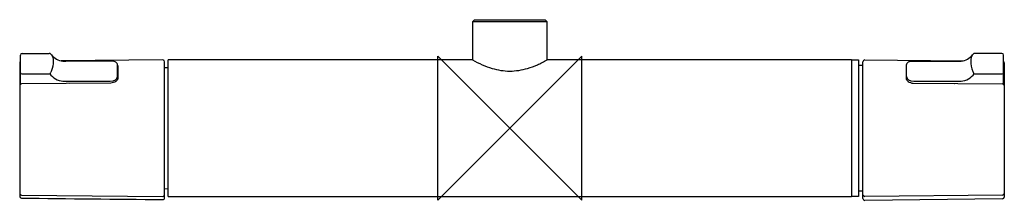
# Model space of a CAD drawing. Header units: millimetres. Extents: x -136 to 138, y -20 to 30.
import ezdxf

# ---------------------------------------------------------------- set-up
doc = ezdxf.new("R2010")
doc.units = ezdxf.units.MM
doc.header["$MEASUREMENT"] = 0
doc.layers.add('ORIGIN', color=6, linetype='Continuous')
doc.layers.add('PLANNING', color=1, linetype='Continuous')

# ---------------------------------------------------------------- blocks, each defined once
blk = doc.blocks.new('241050_f')
at = {"layer": 'ORIGIN'}
for p, q in [((20, 20), (-20, -20)), ((-20, -20), (-20, 20)), ((-20, 20), (20, -20)), ((20, -20), (20, 20))]:
    blk.add_line(p, q, dxfattribs=at)
at = {"layer": 'PLANNING'}
for p, q in [((-136.1, 12.24), (-136.1, 20.35)), ((-135.6, 20.83), (-128.14, 20.83)), ((-127.62, 20.63), (-127.48, 20.44)), ((128.84, 20.62), (128.69, 20.44)), ((136.82, 20.82), (129.36, 20.82)), ((137.32, 12.24), (137.32, 20.34)), ((-136.3, 18.16), (-136.3, -18.97)), ((-96.5, 19), (-124.8, 18.75)), ((-110.02, 18.55), (-123.5, 18.65)), ((-109.1, 14.35), (-109.1, 17.7)), ((-109, 17.39), (-109, 13.89)), ((-96, -19.37), (-96, 18.51)), ((-96, 16.91), (-95, 16.93)), ((95, 19), (97, 18.99)), ((97, 18.99), (97, -19)), ((97.2, 17.5), (98.22, 17.5)), ((98.22, -19.58), (98.22, 18.5)), ((98.72, 18.99), (126.05, 18.75)), ((110.22, 17.39), (110.22, 13.89)), ((110.32, 13.52), (110.32, 17.7)), ((111.24, 18.54), (124.72, 18.64)), ((137.52, 18.15), (137.52, -19.17)), ((-135.73, 15.17), (-127.97, 15.16)), ((-127.54, 15.79), (-127.61, 15.61)), ((-109.1, 13.53), (-109.1, 14.35)), ((128.76, 15.78), (128.82, 15.6)), ((129.19, 15.15), (136.95, 15.16)), ((-136.3, 12.35), (-136.31, 12.2)), ((-111, 12.54), (-135.8, 12.35)), ((-124.27, 13.06), (-111.1, 13.06)), ((-122.38, 12.49), (-122.43, 12.45)), ((112.22, 12.54), (137.02, 12.34)), ((112.32, 13.06), (125.49, 13.06)), ((123.6, 12.48), (123.64, 12.44)), ((137.52, 12.35), (137.52, 12.19)), ((-135.8, -18.64), (-96.5, -18.98)), ((-95, -16.93), (-96, -16.91)), ((-95, -19), (95, -19)), ((98.22, -17.5), (97.2, -17.5)), ((137.02, -18.65), (98.72, -18.99)), ((137.02, -19.67), (98.72, -20.08))]:
    blk.add_line(p, q, dxfattribs=at)
for points in [[(-10.32, 18.97), (-10.32, 29.7), (-9.82, 30.2), (9.82, 30.2), (10.32, 29.7), (10.32, 18.96)], [(-10.32, 29.7), (10.32, 29.7)]]:
    blk.add_lwpolyline(points, dxfattribs=at)
for centre, radius, start, end in [((-135.61, 20.34), 0.489, 88.7096, 178.6486), ((-128.06, 20.26), 0.575, 40.2768, 98.0188), ((-123.83, 23.25), 4.61, 217.99, 263.5782), ((125.04, 23.25), 4.61, 276.4218, 322.01), ((129.27, 20.25), 0.575, 81.9812, 139.7232), ((136.83, 20.33), 0.489, 1.3514, 91.2904), ((-135.8, 18.16), 0.5, 126.8623, 179.999), ((-123.75, 23.9), 5.26, 263.5782, 272.7489), ((-110.21, 17.33), 1.24, 33.8095, 81.5385), ((-109.76, 17.7), 0.661, 0, 27.9868), ((-109.2, 17.38), 0.204, 3.5803, 59.4813), ((-96.5, 18.5), 0.498, 1.2528, 90.5), ((97.21, 17.7), 0.203, 180, 268.5294), ((98.71, 18.49), 0.498, 89.5, 178.7472), ((110.42, 17.37), 0.204, 120.5187, 176.4197), ((110.98, 17.7), 0.661, 152.0132, 180), ((111.42, 17.32), 1.24, 98.4615, 146.1905), ((124.97, 23.89), 5.26, 267.2511, 276.4218), ((137.02, 18.15), 0.5, 360, 53.1388), ((-135.76, 15.52), 0.359, 199.0372, 274.44), ((-128.42, 15.89), 0.862, 301.4427, 340.8014), ((-123.67, 18.44), 5.4, 217.3325, 263.6195), ((124.89, 18.43), 5.4, 276.3805, 322.6675), ((129.64, 15.88), 0.862, 199.1986, 238.5573), ((136.98, 15.52), 0.359, 265.56, 340.9628), ((-135.8, 11.84), 0.502, 90.6701, 180), ((137.01, 11.84), 0.502, 0, 89.3299), ((-135.8, -18.14), 0.5, 179.9436, 269.5127), ((-135.8, -18.97), 0.5, 180.0924, 269.3824), ((-96.5, -18.48), 0.502, 270.0181, 352.1237), ((97.21, -17.7), 0.203, 91.4706, 180), ((98.72, -18.48), 0.502, 187.8763, 269.9819), ((137.02, -18.15), 0.5, 270.5, 0.0218), ((240.5, 34889.89), 34911.38, 269.382402, 269.446904), ((-96.5, -19.37), 0.5, 269.4469, 359.999), ((98.72, -19.58), 0.5, 180, 270.5541), ((137.02, -19.17), 0.5, 270.5997, 359.9768)]:
    blk.add_arc(centre, radius, start, end, dxfattribs=at)
for points, knots in [([(-127.48, 20.44), (-127.16, 19.99), (-126.99, 19.38), (-126.99, 17.81), (-127.17, 16.87), (-127.54, 15.79)], [16.9334212, 16.9334212, 16.9334212, 16.9334212, 17.4028296, 17.4028296, 17.9027536, 17.9027536, 17.9027536, 17.9027536]), ([(128.69, 20.44), (128.37, 19.98), (128.21, 19.37), (128.21, 17.81), (128.39, 16.86), (128.76, 15.78)], [16.9334212, 16.9334212, 16.9334212, 16.9334212, 17.4028296, 17.4028296, 17.9027536, 17.9027536, 17.9027536, 17.9027536]), ([(-10.38, 19), (-10.39, 19), (-9.5, 18.51), (-7.73, 17.63), (-4.3, 16.34), (0, 15.62), (4.31, 16.34), (7.24, 17.44), (9.03, 18.27), (9.92, 18.74), (10.39, 18.99)], [0, 0, 0, 0, 0.003539, 3.049666, 5.934478, 10.964077, 15.994056, 18.880302, 20.326704, 21.913039, 21.913039, 21.913039, 21.913039]), ([(-109, 13.89), (-109, 13.83), (-109.03, 13.67), (-109.18, 13.36), (-109.68, 12.83), (-110.44, 12.55), (-111, 12.54)], [3.5, 3.5, 3.5, 3.5, 3.983755, 4.545448, 5.206507, 6.887337, 6.887337, 6.887337, 6.887337]), ([(110.22, 13.89), (110.22, 13.82), (110.24, 13.66), (110.4, 13.35), (110.9, 12.82), (111.66, 12.54), (112.22, 12.54)], [3.5, 3.5, 3.5, 3.5, 3.983755, 4.545448, 5.206507, 6.887337, 6.887337, 6.887337, 6.887337])]:
    blk.add_open_spline(points, degree=3, knots=knots, dxfattribs=at)
for points, degree in [([(-95, -19), (-95, 0), (-95, 19)], 2), ([(-10.38, 19), (-52.69, 19), (-95, 19)], 2), ([(95, 19), (52.69, 19), (10.39, 18.99)], 2), ([(95, 19), (95, 0), (95, -19)], 2), ([(-111.1, 13.06), (-110, 13.06), (-109.1, 13.69), (-109.1, 14.35)], 3), ([(110.32, 14.35), (110.32, 13.68), (111.21, 13.06), (112.32, 13.06)], 3), ([(97, -19), (96, -19), (95, -19)], 2)]:
    blk.add_open_spline(points, degree=degree, dxfattribs=at)

msp = doc.modelspace()

# ---------------------------------------------------------------- block references
msp.add_blockref('241050_f', (0, 0))

doc.saveas('drawing.dxf')
